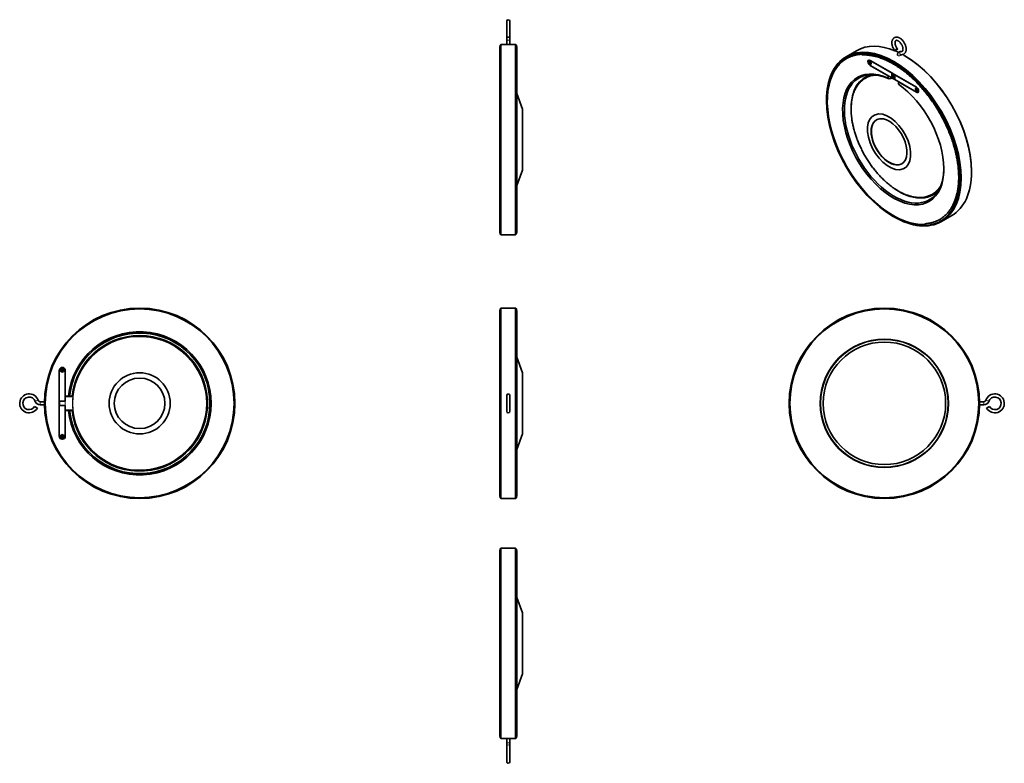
# Model space of a CAD drawing. Extents: x 2883 to 3632, y 286 to 852.
import ezdxf

# ---------------------------------------------------------------- set-up
doc = ezdxf.new("R2010")
doc.units = 0

msp = doc.modelspace()

# ---------------------------------------------------------------- linework, layer by layer
at = {"color": 7, "lineweight": 35}
for p, q in [((3253.73, 850.62), (3253.73, 839.44)), ((3256.13, 850.62), (3256.13, 839.44)), ((3256.13, 850.62), (3256.13, 838.97)), ((3248.53, 822.67), (3248.53, 831.32)), ((3248.73, 760.62), (3248.73, 832.42)), ((3249.33, 760.62), (3249.33, 833.02)), ((3249.33, 833.02), (3260.53, 833.02)), ((3260.53, 760.62), (3260.53, 833.02)), ((3261.13, 760.62), (3261.13, 832.42)), ((3261.33, 795.69), (3261.33, 831.32)), ((3261.33, 822.67), (3261.33, 831.32)), ((3519.83, 828.25), (3511.91, 823.68)), ((3248.53, 689.92), (3248.53, 822.67)), ((3261.33, 689.92), (3261.33, 822.67)), ((3530.01, 820.83), (3565.36, 800.41)), ((3530.01, 820.83), (3546.55, 811.27)), ((3543.8, 809.11), (3530.01, 817.07)), ((3546.55, 807.52), (3530.01, 817.07)), ((3548.82, 809.97), (3565.36, 800.41)), ((3565.36, 796.66), (3548.82, 806.21)), ((3565.36, 796.66), (3551.57, 804.62)), ((3265.63, 783.87), (3261.33, 795.69)), ((3265.63, 737.37), (3265.63, 781.03)), ((3248.73, 688.82), (3248.73, 760.62)), ((3249.33, 688.22), (3249.33, 760.62)), ((3260.53, 688.22), (3260.53, 760.62)), ((3261.13, 688.82), (3261.13, 760.62)), ((3265.63, 737.37), (3261.33, 725.56)), ((3261.33, 698.58), (3261.33, 725.56)), ((3261.33, 689.92), (3261.33, 698.58)), ((3592.23, 702.85), (3584.31, 698.28)), ((3249.33, 688.22), (3260.53, 688.22)), ((3248.53, 593.85), (3248.53, 630.66)), ((3248.53, 526.06), (3248.53, 630.66)), ((3248.73, 488.16), (3248.73, 631.76)), ((3249.33, 487.56), (3249.33, 632.36)), ((3249.33, 632.36), (3260.53, 632.36)), ((3260.53, 487.56), (3260.53, 632.36)), ((3261.13, 488.16), (3261.13, 631.76)), ((3261.33, 526.06), (3261.33, 630.66)), ((3248.53, 489.26), (3248.53, 593.85)), ((3265.63, 583.21), (3261.33, 595.02)), ((2913.5, 534.96), (2913.5, 584.96)), ((2913.5, 561.56), (2913.5, 584.96)), ((2918.1, 584.96), (2918.1, 565.46)), ((2918.1, 584.96), (2918.1, 561.56)), ((3265.63, 548.81), (3265.63, 583.21)), ((2913.5, 561.56), (2918.1, 561.56)), ((2923.7, 565.26), (2918.1, 565.26)), ((3253.73, 565.96), (3253.73, 553.96)), ((3253.73, 565.96), (3253.73, 561.96)), ((3256.13, 565.96), (3256.13, 553.96)), ((2913.5, 558.36), (2918.1, 558.36)), ((2913.5, 534.96), (2913.5, 558.36)), ((2918.1, 558.36), (2918.1, 534.96)), ((2923.7, 554.66), (2918.1, 554.66)), ((2918.1, 554.46), (2918.1, 534.96)), ((3265.63, 536.71), (3265.63, 548.81)), ((3265.63, 536.71), (3261.33, 524.9)), ((3248.53, 489.26), (3248.53, 526.06)), ((3261.33, 489.26), (3261.33, 526.06)), ((3249.33, 487.56), (3260.53, 487.56)), ((3249.33, 377.31), (3249.33, 449.71)), ((3249.33, 449.71), (3260.53, 449.71)), ((3260.53, 377.31), (3260.53, 449.71)), ((3248.53, 315.26), (3248.53, 448.01)), ((3248.53, 439.35), (3248.53, 448.01)), ((3248.73, 377.31), (3248.73, 449.11)), ((3261.13, 377.31), (3261.13, 449.11)), ((3261.33, 439.35), (3261.33, 448.01)), ((3248.53, 306.61), (3248.53, 439.35)), ((3261.33, 306.61), (3261.33, 439.35)), ((3265.63, 400.56), (3261.33, 412.37)), ((3265.63, 354.06), (3265.63, 397.71)), ((3248.73, 305.51), (3248.73, 377.31)), ((3249.33, 304.91), (3249.33, 377.31)), ((3260.53, 304.91), (3260.53, 377.31)), ((3261.13, 305.51), (3261.13, 377.31)), ((3265.63, 354.06), (3261.33, 342.24)), ((3248.53, 306.61), (3248.53, 315.26)), ((3249.33, 304.91), (3260.53, 304.91)), ((3253.73, 287.31), (3253.73, 298.97)), ((3253.73, 287.31), (3253.73, 298.49)), ((3256.13, 287.31), (3256.13, 298.97))]:
    msp.add_line(p, q, dxfattribs=at)
at = {"color": 7, "lineweight": 35, "ltscale": 0.058627}
msp.add_line((3253.73, 839.43), (3253.73, 838.97), dxfattribs=at)
at = {"color": 7, "lineweight": 35, "ltscale": 0.353552}
for p, q in [((3253.73, 838.97), (3253.73, 836.14)), ((3256.13, 838.97), (3256.13, 836.14))]:
    msp.add_line(p, q, dxfattribs=at)
at = {"color": 7, "lineweight": 35, "ltscale": 0.106066}
for p, q in [((3248.73, 832.42), (3249.33, 833.02)), ((3261.13, 832.42), (3260.53, 833.02)), ((3248.73, 688.82), (3249.33, 688.22)), ((3261.13, 688.82), (3260.53, 688.22)), ((3248.73, 631.76), (3249.33, 632.36)), ((3260.53, 632.36), (3261.13, 631.76)), ((3248.73, 488.16), (3249.33, 487.56)), ((3260.53, 487.56), (3261.13, 488.16)), ((3248.73, 449.11), (3249.33, 449.71)), ((3261.13, 449.11), (3260.53, 449.71)), ((3248.73, 305.51), (3249.33, 304.91)), ((3261.13, 305.51), (3260.53, 304.91))]:
    msp.add_line(p, q, dxfattribs=at)
at = {"color": 7, "lineweight": 13, "ltscale": 0.15}
for p, q in [((3253.73, 836.14), (3254.93, 836.14)), ((3254.93, 836.14), (3256.13, 836.14)), ((3254.93, 301.79), (3253.73, 301.79)), ((3256.13, 301.79), (3254.93, 301.79))]:
    msp.add_line(p, q, dxfattribs=at)
at = {"color": 7, "lineweight": 35, "ltscale": 0.38934}
for p, q in [((3253.73, 836.14), (3253.73, 833.02)), ((3256.13, 836.14), (3256.13, 833.02))]:
    msp.add_line(p, q, dxfattribs=at)
at = {"color": 7, "lineweight": 35, "ltscale": 0.061237}
for p, q in [((3556.45, 824.42), (3556.03, 824.66)), ((3529.87, 818.87), (3529.44, 819.11)), ((3529.87, 818.38), (3529.87, 818.87)), ((3529.94, 818.42), (3529.94, 818.91)), ((3530.15, 819.52), (3530.15, 819.03)), ((3530.57, 818.46), (3530.15, 818.7)), ((3530.15, 818.7), (3530.15, 818.21)), ((3564.8, 799.03), (3565.22, 798.78)), ((3565.29, 798.5), (3564.87, 798.74)), ((3565.22, 798.78), (3565.22, 799.27)), ((3565.22, 797.96), (3565.22, 798.45)), ((3565.5, 799.11), (3565.5, 798.62)), ((3565.5, 798.62), (3565.93, 798.37)), ((3565.93, 798.05), (3565.5, 798.29)), ((3565.5, 798.29), (3565.5, 797.8)), ((3547.69, 702.11), (3548.11, 701.86))]:
    msp.add_line(p, q, dxfattribs=at)
at = {"color": 7, "lineweight": 35, "ltscale": 0.061239}
for p, q in [((3529.44, 819.44), (3529.87, 819.19)), ((3530.15, 819.03), (3530.57, 818.78)), ((3565.22, 798.45), (3564.8, 798.7))]:
    msp.add_line(p, q, dxfattribs=at)
at = {"color": 7, "lineweight": 35, "ltscale": 0.040826}
msp.add_line((3529.44, 819.11), (3529.44, 819.44), dxfattribs=at)
at = {"color": 7, "lineweight": 35, "ltscale": 0.010206}
for p, q in [((3529.44, 819.11), (3529.51, 819.15)), ((3530.15, 818.7), (3530.22, 818.74))]:
    msp.add_line(p, q, dxfattribs=at)
at = {"color": 7, "lineweight": 35, "ltscale": 0.030618}
for p, q in [((3529.51, 819.15), (3529.51, 819.4)), ((3564.87, 798.74), (3564.87, 798.98)), ((3565.5, 797.88), (3565.29, 798.01))]:
    msp.add_line(p, q, dxfattribs=at)
at = {"color": 7, "lineweight": 35, "ltscale": 0.061236}
msp.add_line((3529.94, 818.91), (3529.51, 819.15), dxfattribs=at)
at = {"color": 7, "lineweight": 35, "ltscale": 0.040825}
for p, q in [((3529.87, 819.68), (3530.15, 819.52)), ((3530.15, 818.21), (3529.87, 818.38)), ((3565.22, 799.27), (3565.5, 799.11))]:
    msp.add_line(p, q, dxfattribs=at)
at = {"color": 7, "lineweight": 35, "ltscale": 0.06124}
for p, q in [((3529.87, 819.19), (3529.87, 819.68)), ((3565.29, 798.01), (3565.29, 798.5)), ((3496.91, 790.53), (3496.91, 790.04)), ((3607.22, 736.48), (3607.22, 735.99))]:
    msp.add_line(p, q, dxfattribs=at)
at = {"color": 7, "lineweight": 35, "ltscale": 0.010207}
for p, q in [((3529.87, 819.19), (3529.94, 819.23)), ((3565.22, 798.45), (3565.29, 798.5))]:
    msp.add_line(p, q, dxfattribs=at)
at = {"color": 7, "lineweight": 35, "ltscale": 0.010205}
for p, q in [((3529.87, 818.87), (3529.94, 818.91)), ((3529.87, 818.38), (3529.94, 818.42)), ((3564.8, 798.7), (3564.87, 798.74)), ((3565.22, 798.78), (3565.29, 798.82)), ((3565.22, 797.96), (3565.29, 798.01)), ((3565.5, 798.29), (3565.57, 798.33))]:
    msp.add_line(p, q, dxfattribs=at)
at = {"color": 7, "lineweight": 35, "ltscale": 0.051028}
msp.add_line((3529.94, 819.23), (3529.94, 819.64), dxfattribs=at)
at = {"color": 7, "lineweight": 35, "ltscale": 0.030619}
msp.add_line((3530.15, 818.3), (3529.94, 818.42), dxfattribs=at)
at = {"color": 7, "lineweight": 35, "ltscale": 0.010872}
msp.add_line((3530.08, 819.86), (3530.01, 819.9), dxfattribs=at)
at = {"color": 7, "lineweight": 35, "ltscale": 0.05103}
msp.add_line((3530.57, 818.54), (3530.22, 818.74), dxfattribs=at)
at = {"color": 7, "lineweight": 35, "ltscale": 0.040823}
for p, q in [((3530.57, 818.78), (3530.57, 818.46)), ((3564.8, 798.7), (3564.8, 799.03)), ((3565.5, 797.8), (3565.22, 797.96)), ((3565.93, 798.37), (3565.93, 798.05))]:
    msp.add_line(p, q, dxfattribs=at)
at = {"color": 7, "lineweight": 35, "ltscale": 0.010873}
msp.add_line((3530.83, 818.56), (3530.83, 818.47), dxfattribs=at)
at = {"color": 7, "lineweight": 35, "ltscale": 0.236972}
msp.add_line((3543.8, 809.11), (3543.8, 807.21), dxfattribs=at)
at = {"color": 7, "lineweight": 35, "ltscale": 0.469482}
msp.add_line((3546.55, 811.27), (3546.55, 807.52), dxfattribs=at)
at = {"color": 7, "lineweight": 35, "ltscale": 0.306189}
msp.add_line((3547.69, 810.62), (3547.69, 808.17), dxfattribs=at)
at = {"color": 7, "lineweight": 35, "ltscale": 0.466321}
msp.add_line((3547.94, 806.74), (3547.94, 810.47), dxfattribs=at)
at = {"color": 7, "lineweight": 13, "ltscale": 0.469308}
msp.add_line((3547.97, 806.7), (3547.97, 810.46), dxfattribs=at)
at = {"color": 7, "lineweight": 35, "ltscale": 0.469485}
msp.add_line((3548.82, 809.97), (3548.82, 806.21), dxfattribs=at)
at = {"color": 7, "lineweight": 35, "ltscale": 0.046944}
msp.add_line((3526.57, 807.43), (3526.24, 807.24), dxfattribs=at)
at = {"color": 7, "lineweight": 35, "ltscale": 0.096533}
msp.add_line((3544.46, 806.82), (3543.8, 807.21), dxfattribs=at)
at = {"color": 7, "lineweight": 35, "ltscale": 0.439623}
msp.add_line((3547.94, 807.36), (3544.46, 806.82), dxfattribs=at)
at = {"color": 7, "lineweight": 35, "ltscale": 0.163298}
msp.add_line((3547.69, 808.17), (3546.55, 807.52), dxfattribs=at)
at = {"color": 7, "lineweight": 13, "ltscale": 0.009906}
msp.add_line((3547.94, 806.75), (3547.87, 806.71), dxfattribs=at)
at = {"color": 7, "lineweight": 35, "ltscale": 0.000542}
msp.add_line((3547.92, 806.69), (3547.93, 806.69), dxfattribs=at)
at = {"color": 7, "lineweight": 35, "ltscale": 0.236969}
msp.add_line((3551.57, 804.62), (3551.57, 802.72), dxfattribs=at)
at = {"color": 7, "lineweight": 35, "ltscale": 0.051031}
msp.add_line((3565.29, 798.82), (3565.29, 799.23), dxfattribs=at)
at = {"color": 7, "lineweight": 35, "ltscale": 0.010875}
msp.add_line((3565.44, 799.45), (3565.36, 799.49), dxfattribs=at)
at = {"color": 7, "lineweight": 35, "ltscale": 0.051032}
msp.add_line((3565.93, 798.13), (3565.57, 798.33), dxfattribs=at)
at = {"color": 7, "lineweight": 35, "ltscale": 0.010876}
msp.add_line((3566.19, 798.15), (3566.19, 798.06), dxfattribs=at)
at = {"color": 7, "lineweight": 35, "ltscale": 0.355783}
for p, q in [((3265.63, 781.03), (3265.63, 783.87)), ((3265.63, 397.71), (3265.63, 400.56))]:
    msp.add_line(p, q, dxfattribs=at)
at = {"color": 7, "lineweight": 35, "ltscale": 0.046946}
msp.add_line((3577.57, 719.1), (3577.24, 718.91), dxfattribs=at)
at = {"color": 7, "lineweight": 35, "ltscale": 0.075}
for p, q in [((2915, 585.16), (2915.6, 585.16)), ((2915.6, 584.76), (2915, 584.76)), ((2915.6, 585.16), (2915.6, 585.76)), ((2915.6, 584.16), (2915.6, 584.76)), ((2916, 585.76), (2916, 585.16)), ((2916, 585.16), (2916.6, 585.16)), ((2916, 584.76), (2916, 584.16)), ((2916.6, 584.76), (2916, 584.76)), ((2915, 535.16), (2915.6, 535.16)), ((2915.6, 534.76), (2915, 534.76)), ((2915.6, 535.16), (2915.6, 535.76)), ((2915.6, 534.16), (2915.6, 534.76)), ((2916, 535.76), (2916, 535.16)), ((2916, 535.16), (2916.6, 535.16)), ((2916, 534.76), (2916, 534.16)), ((2916.6, 534.76), (2916, 534.76))]:
    msp.add_line(p, q, dxfattribs=at)
at = {"color": 7, "lineweight": 35, "ltscale": 0.05}
for p, q in [((2915, 584.76), (2915, 585.16)), ((2915.6, 585.76), (2916, 585.76)), ((2916, 584.16), (2915.6, 584.16)), ((2916.6, 585.16), (2916.6, 584.76)), ((2915, 534.76), (2915, 535.16)), ((2915.6, 535.76), (2916, 535.76)), ((2916, 534.16), (2915.6, 534.16)), ((2916.6, 535.16), (2916.6, 534.76))]:
    msp.add_line(p, q, dxfattribs=at)
at = {"color": 7, "lineweight": 13, "ltscale": 0.3}
for p, q in [((2895.12, 561.56), (2897.39, 562.36)), ((3618.15, 562.36), (3620.42, 561.56)), ((2899.08, 558.76), (2899.08, 561.16)), ((3616.46, 561.16), (3616.46, 558.76))]:
    msp.add_line(p, q, dxfattribs=at)
at = {"color": 7, "lineweight": 35, "ltscale": 0.4}
for p, q in [((2913.6, 558.36), (2913.6, 561.56)), ((2913.7, 558.36), (2913.7, 561.56))]:
    msp.add_line(p, q, dxfattribs=at)
at = {"color": 7, "lineweight": 13, "ltscale": 0.4}
for p, q in [((2917.86, 561.56), (2917.86, 558.36)), ((2917.96, 561.56), (2917.96, 558.36))]:
    msp.add_line(p, q, dxfattribs=at)
at = {"color": 7, "lineweight": 35, "ltscale": 0.29023}
for p, q in [((2918.1, 565.46), (2920.42, 565.46)), ((2918.1, 554.46), (2920.42, 554.46))]:
    msp.add_line(p, q, dxfattribs=at)
at = {"color": 7, "lineweight": 13}
for p, q in [((2923.7, 565.16), (2918.1, 565.16)), ((2923.7, 554.76), (2918.1, 554.76))]:
    msp.add_line(p, q, dxfattribs=at)
at = {"color": 7, "lineweight": 35, "ltscale": 0.118536}
for p, q in [((2921.37, 565.46), (2920.42, 565.46)), ((2921.37, 554.46), (2920.42, 554.46))]:
    msp.add_line(p, q, dxfattribs=at)
at = {"color": 7, "lineweight": 35, "ltscale": 0.240479}
for p, q in [((2923.29, 565.46), (2921.37, 565.46)), ((2923.29, 554.46), (2921.37, 554.46))]:
    msp.add_line(p, q, dxfattribs=at)
at = {"color": 7, "lineweight": 13, "ltscale": 0.0125}
for p, q in [((2923.7, 565.26), (2923.7, 565.16)), ((2923.7, 554.76), (2923.7, 554.66))]:
    msp.add_line(p, q, dxfattribs=at)
at = {"color": 7, "lineweight": 13, "ltscale": 0.012449}
for p, q in [((2923.86, 565.21), (2923.8, 565.29)), ((2923.8, 554.63), (2923.86, 554.71))]:
    msp.add_line(p, q, dxfattribs=at)
at = {"color": 7, "lineweight": 13, "ltscale": 0.012107}
for p, q in [((2923.89, 565.44), (2923.99, 565.45)), ((2923.89, 554.48), (2923.99, 554.47))]:
    msp.add_line(p, q, dxfattribs=at)
at = {"color": 7, "lineweight": 13, "ltscale": 0.000168}
msp.add_line((3253.73, 561.96), (3253.73, 561.96), dxfattribs=at)
at = {"color": 7, "lineweight": 35, "ltscale": 0.249348}
msp.add_line((3253.73, 561.96), (3253.73, 559.96), dxfattribs=at)
at = {"color": 7, "lineweight": 35, "ltscale": 0.3}
msp.add_line((2894.74, 557.54), (2896.82, 556.33), dxfattribs=at)
at = {"color": 7, "lineweight": 35, "ltscale": 0.390583}
for p, q in [((2899.08, 561.16), (2902.21, 561.16)), ((2899.08, 558.76), (2902.21, 558.76))]:
    msp.add_line(p, q, dxfattribs=at)
at = {"color": 7, "lineweight": 35, "ltscale": 0.001543}
msp.add_line((3253.73, 559.97), (3253.73, 559.96), dxfattribs=at)
at = {"color": 7, "lineweight": 35, "ltscale": 0.000257}
msp.add_line((3253.73, 556.94), (3253.73, 556.94), dxfattribs=at)
at = {"color": 7, "lineweight": 35, "ltscale": 0.372201}
msp.add_line((3253.73, 553.96), (3253.73, 556.94), dxfattribs=at)
at = {"color": 7, "lineweight": 35, "ltscale": 0.390582}
for p, q in [((3616.46, 561.16), (3613.33, 561.16)), ((3616.46, 558.76), (3613.33, 558.76))]:
    msp.add_line(p, q, dxfattribs=at)
at = {"color": 7, "lineweight": 35, "ltscale": 0.300001}
msp.add_line((3618.72, 556.33), (3620.79, 557.54), dxfattribs=at)
at = {"color": 7, "lineweight": 35, "ltscale": 0.389339}
for p, q in [((3253.73, 301.79), (3253.73, 304.91)), ((3256.13, 301.79), (3256.13, 304.91))]:
    msp.add_line(p, q, dxfattribs=at)
at = {"color": 7, "lineweight": 35, "ltscale": 0.353555}
for p, q in [((3253.73, 298.97), (3253.73, 301.79)), ((3256.13, 298.97), (3256.13, 301.79))]:
    msp.add_line(p, q, dxfattribs=at)
at = {"color": 7, "lineweight": 35, "ltscale": 0.000342}
msp.add_line((3253.73, 298.49), (3253.73, 298.49), dxfattribs=at)
at = {"color": 7, "lineweight": 35}
for points in [[(3548.99, 828.1), (3548.68, 828.51), (3548.38, 828.94), (3548.11, 829.39), (3547.85, 829.84), (3547.61, 830.31), (3547.4, 830.78), (3547.21, 831.26), (3547.05, 831.74), (3546.91, 832.23), (3546.8, 832.71), (3546.72, 833.16), (3546.67, 833.54), (3546.64, 833.92), (3546.63, 834.29), (3546.64, 834.66), (3546.67, 835.02), (3546.72, 835.37), (3546.79, 835.71), (3546.89, 836.05), (3547.01, 836.36), (3547.11, 836.59), (3547.26, 836.87), (3547.42, 837.12), (3547.59, 837.34), (3547.76, 837.53), (3547.91, 837.68), (3548.04, 837.79), (3548.18, 837.9), (3548.32, 837.99), (3548.47, 838.08)], [(3548.47, 838.08), (3548.7, 838.2), (3548.9, 838.29), (3549.1, 838.36), (3549.28, 838.41), (3549.46, 838.46), (3549.64, 838.49), (3549.93, 838.52), (3550.26, 838.53), (3550.58, 838.5), (3550.82, 838.47), (3551.17, 838.4), (3551.49, 838.31), (3551.81, 838.2), (3552.08, 838.09), (3552.35, 837.96), (3552.62, 837.82), (3552.88, 837.66), (3553.24, 837.42), (3553.51, 837.22), (3553.84, 836.96), (3554.15, 836.67), (3554.51, 836.32), (3554.85, 835.95), (3555.18, 835.55), (3555.49, 835.14), (3555.78, 834.71), (3556.06, 834.27), (3556.31, 833.81), (3556.55, 833.34), (3556.76, 832.87), (3556.95, 832.39), (3557.11, 831.9), (3557.25, 831.42), (3557.35, 830.93), (3557.42, 830.59), (3557.47, 830.18), (3557.5, 829.73), (3557.51, 829.37), (3557.5, 828.97), (3557.46, 828.58), (3557.39, 828.18), (3557.3, 827.81), (3557.22, 827.57), (3557.13, 827.33), (3556.99, 827.03), (3556.91, 826.87), (3556.81, 826.72), (3556.65, 826.49), (3556.44, 826.23), (3556.22, 826.02), (3556.09, 825.91), (3555.96, 825.8), (3555.82, 825.7), (3555.67, 825.61)], [(3550.87, 829.6), (3550.62, 829.92), (3550.39, 830.26), (3550.17, 830.62), (3549.96, 830.98), (3549.78, 831.34), (3549.61, 831.72), (3549.46, 832.09), (3549.34, 832.46), (3549.23, 832.83), (3549.15, 833.19), (3549.08, 833.61), (3549.04, 834), (3549.03, 834.36), (3549.04, 834.66), (3549.08, 834.96), (3549.13, 835.18), (3549.2, 835.38), (3549.29, 835.58), (3549.37, 835.72), (3549.46, 835.84), (3549.58, 835.94), (3549.67, 836.01)], [(3549.67, 836.01), (3549.79, 836.06), (3549.92, 836.1), (3550.1, 836.12), (3550.3, 836.12), (3550.5, 836.09), (3550.7, 836.04), (3550.93, 835.97), (3551.18, 835.86), (3551.44, 835.72), (3551.71, 835.56), (3551.98, 835.37), (3552.25, 835.16), (3552.51, 834.92), (3552.78, 834.66), (3553.04, 834.37), (3553.3, 834.06), (3553.54, 833.74), (3553.77, 833.4), (3553.99, 833.05), (3554.19, 832.69), (3554.38, 832.32), (3554.54, 831.94), (3554.69, 831.57), (3554.82, 831.19), (3554.92, 830.83), (3555, 830.47), (3555.07, 830.07), (3555.1, 829.71), (3555.11, 829.4), (3555.1, 829.12), (3555.07, 828.83), (3555.03, 828.59), (3554.95, 828.35), (3554.89, 828.18), (3554.79, 828.01), (3554.7, 827.89), (3554.6, 827.79), (3554.49, 827.7), (3554.47, 827.69)], [(3571.74, 695.98), (3571.24, 695.95), (3570.74, 695.94), (3570.23, 695.93), (3569.73, 695.94), (3569.22, 695.95), (3568.71, 695.96), (3568.19, 695.99), (3567.67, 696.03), (3567.13, 696.07), (3566.58, 696.12), (3566.03, 696.19), (3565.49, 696.26), (3564.89, 696.35), (3564.29, 696.44), (3563.7, 696.55), (3563.09, 696.67), (3562.49, 696.8), (3561.88, 696.93), (3561.28, 697.08), (3560.66, 697.24), (3559.79, 697.48), (3558.91, 697.75), (3558.07, 698.02), (3557.23, 698.31), (3556.38, 698.61), (3555.54, 698.93), (3554.69, 699.28), (3553.84, 699.64), (3552.99, 700.01), (3552.13, 700.41), (3551.48, 700.72), (3550.82, 701.05), (3550.13, 701.4), (3549.44, 701.77), (3548.74, 702.15), (3548.05, 702.53), (3547.36, 702.93), (3546.66, 703.34), (3545.97, 703.76), (3545.28, 704.19), (3544.42, 704.74), (3543.57, 705.31), (3542.71, 705.89), (3541.86, 706.48), (3541.01, 707.1), (3540.16, 707.72), (3539.32, 708.37), (3538.47, 709.03), (3537.42, 709.87), (3536.38, 710.74), (3535.34, 711.63), (3534.3, 712.54), (3533.07, 713.67), (3531.84, 714.82), (3531.03, 715.61), (3530.23, 716.41), (3529.43, 717.22), (3528.63, 718.04), (3527.84, 718.88), (3527.06, 719.73), (3526.28, 720.59), (3525.51, 721.46), (3524.74, 722.35), (3523.99, 723.25), (3523.23, 724.15), (3522.49, 725.07), (3521.75, 726), (3521.02, 726.93), (3520.3, 727.88), (3519.59, 728.84), (3518.88, 729.81), (3518.18, 730.78), (3517.5, 731.76), (3516.82, 732.76), (3516.14, 733.76), (3515.48, 734.77), (3514.83, 735.78), (3514.19, 736.81), (3513.55, 737.84), (3512.93, 738.87), (3512.32, 739.92), (3511.72, 740.96), (3511.12, 742.02), (3510.54, 743.08), (3509.97, 744.15), (3509.41, 745.22), (3508.86, 746.29), (3508.32, 747.37), (3507.8, 748.45), (3507.28, 749.54), (3506.78, 750.63), (3506.29, 751.72), (3505.81, 752.82), (3505.34, 753.92), (3504.89, 755.01), (3504.45, 756.12), (3504.02, 757.22), (3503.6, 758.32), (3503.2, 759.43), (3502.81, 760.53), (3502.43, 761.64), (3502.06, 762.74), (3501.71, 763.85), (3501.37, 764.95), (3501.05, 766.05), (3500.74, 767.15), (3500.44, 768.25), (3500.16, 769.35), (3499.89, 770.44), (3499.63, 771.53), (3499.44, 772.39), (3499.26, 773.24), (3499.08, 774.11), (3498.91, 774.98), (3498.75, 775.84), (3498.6, 776.71), (3498.46, 777.56), (3498.33, 778.42), (3498.21, 779.27), (3498.09, 780.12), (3497.96, 781.18), (3497.85, 782.22), (3497.75, 783.26), (3497.67, 784.29), (3497.6, 785.32), (3497.54, 786.34), (3497.5, 787.35), (3497.48, 788.36), (3497.46, 789.61), (3497.47, 790.85), (3497.51, 792.08), (3497.57, 793.29), (3497.61, 793.99), (3497.66, 794.7), (3497.72, 795.39), (3497.79, 796.08), (3497.9, 797.01), (3498.02, 797.92), (3498.15, 798.82), (3498.3, 799.71), (3498.47, 800.59), (3498.64, 801.46), (3498.84, 802.31), (3499.04, 803.16), (3499.19, 803.72), (3499.4, 804.47), (3499.62, 805.22), (3499.86, 805.95), (3500.1, 806.67), (3500.36, 807.38), (3500.63, 808.08), (3500.91, 808.77), (3501.2, 809.45), (3501.42, 809.92), (3501.64, 810.4), (3501.95, 811.02), (3502.27, 811.64), (3502.6, 812.24), (3502.94, 812.83), (3503.29, 813.41), (3503.66, 813.98), (3504.03, 814.54), (3504.41, 815.08), (3504.76, 815.55), (3505.11, 816.01), (3505.47, 816.46), (3505.84, 816.9), (3506.21, 817.32), (3506.6, 817.74), (3506.99, 818.15), (3507.39, 818.55), (3507.74, 818.89), (3508.09, 819.22), (3508.69, 819.74), (3509.3, 820.25), (3509.93, 820.73), (3510.57, 821.19), (3511.09, 821.54), (3511.61, 821.88), (3512.15, 822.2), (3512.7, 822.51), (3513.36, 822.86), (3514.03, 823.19), (3514.5, 823.4), (3514.98, 823.61), (3515.46, 823.81), (3515.95, 823.99), (3516.45, 824.17), (3516.95, 824.34), (3517.45, 824.49), (3517.96, 824.64), (3518.5, 824.78), (3519.04, 824.91), (3519.59, 825.03), (3520.14, 825.14), (3520.69, 825.24), (3521.26, 825.32), (3521.82, 825.4), (3522.39, 825.46), (3523.08, 825.52), (3523.77, 825.57)], [(3523.8, 824.97), (3524.29, 824.99), (3524.78, 825.01), (3525.28, 825.01), (3525.78, 825.01), (3526.28, 825), (3526.78, 824.98), (3527.29, 824.96), (3527.79, 824.92), (3528.33, 824.88), (3528.86, 824.82), (3529.4, 824.76), (3529.94, 824.69), (3530.53, 824.61), (3531.12, 824.51), (3531.71, 824.4), (3532.3, 824.29), (3532.89, 824.16), (3533.49, 824.03), (3534.09, 823.88), (3534.69, 823.73), (3535.56, 823.49), (3536.42, 823.22), (3537.25, 822.96), (3538.08, 822.67), (3538.92, 822.37), (3539.75, 822.05), (3540.59, 821.71), (3541.43, 821.36), (3542.28, 820.99), (3543.12, 820.59), (3543.77, 820.28), (3544.42, 819.96), (3545.11, 819.61), (3545.79, 819.25), (3546.48, 818.88), (3547.17, 818.49), (3547.85, 818.1), (3548.54, 817.69), (3549.23, 817.27), (3549.91, 816.85), (3550.76, 816.3), (3551.61, 815.74), (3552.46, 815.17), (3553.3, 814.57), (3554.15, 813.97), (3554.99, 813.34), (3555.83, 812.7), (3556.67, 812.05), (3557.71, 811.21), (3558.75, 810.35), (3559.78, 809.46), (3560.81, 808.56), (3562.04, 807.44), (3563.25, 806.29), (3564.06, 805.51), (3564.86, 804.72), (3565.65, 803.91), (3566.45, 803.09), (3567.23, 802.26), (3568.01, 801.41), (3568.78, 800.55), (3569.55, 799.69), (3570.31, 798.81), (3571.07, 797.92), (3571.81, 797.01), (3572.55, 796.1), (3573.29, 795.18), (3574.01, 794.25), (3574.73, 793.3), (3575.44, 792.35), (3576.14, 791.39), (3576.84, 790.42), (3577.52, 789.44), (3578.2, 788.45), (3578.87, 787.46), (3579.53, 786.45), (3580.17, 785.44), (3580.81, 784.42), (3581.44, 783.4), (3582.06, 782.37), (3582.67, 781.33), (3583.27, 780.28), (3583.86, 779.23), (3584.44, 778.18), (3585.01, 777.12), (3585.57, 776.05), (3586.11, 774.98), (3586.65, 773.91), (3587.17, 772.83), (3587.68, 771.75), (3588.18, 770.67), (3588.67, 769.58), (3589.15, 768.49), (3589.61, 767.4), (3590.07, 766.3), (3590.51, 765.21), (3590.93, 764.11), (3591.35, 763.01), (3591.75, 761.92), (3592.14, 760.82), (3592.51, 759.72), (3592.88, 758.62), (3593.23, 757.52), (3593.56, 756.42), (3593.88, 755.33), (3594.19, 754.23), (3594.49, 753.14), (3594.77, 752.05), (3595.04, 750.96), (3595.29, 749.88), (3595.48, 749.03), (3595.67, 748.18), (3595.84, 747.32), (3596.01, 746.46), (3596.17, 745.6), (3596.32, 744.74), (3596.46, 743.89), (3596.59, 743.04), (3596.71, 742.19), (3596.82, 741.35), (3596.95, 740.3), (3597.06, 739.26), (3597.16, 738.23), (3597.25, 737.21), (3597.32, 736.19), (3597.37, 735.18), (3597.41, 734.17), (3597.44, 733.18), (3597.45, 731.94), (3597.44, 730.71), (3597.4, 729.49), (3597.35, 728.29), (3597.3, 727.59), (3597.25, 726.9), (3597.19, 726.21), (3597.12, 725.53), (3597.02, 724.61), (3596.9, 723.71), (3596.77, 722.82), (3596.62, 721.94), (3596.46, 721.07), (3596.28, 720.22), (3596.09, 719.37), (3595.89, 718.54), (3595.74, 717.98), (3595.53, 717.24), (3595.32, 716.51), (3595.09, 715.78), (3594.84, 715.07), (3594.59, 714.37), (3594.32, 713.69), (3594.05, 713.01), (3593.76, 712.34), (3593.33, 711.41), (3593.03, 710.8), (3592.71, 710.19), (3592.39, 709.6), (3592.05, 709.02), (3591.71, 708.45), (3591.35, 707.89), (3590.99, 707.35), (3590.61, 706.82), (3590.28, 706.36), (3589.93, 705.91), (3589.58, 705.47), (3589.22, 705.04), (3588.85, 704.62), (3588.48, 704.21), (3588.1, 703.81), (3587.71, 703.42), (3587.36, 703.09), (3587.02, 702.77), (3586.43, 702.26), (3585.84, 701.77), (3585.23, 701.3), (3584.6, 700.85), (3584.1, 700.51), (3583.58, 700.18), (3583.06, 699.86), (3582.53, 699.56), (3581.88, 699.22), (3581.23, 698.9), (3580.77, 698.69), (3580.3, 698.49), (3579.83, 698.3), (3579.35, 698.11), (3578.87, 697.94), (3578.38, 697.78), (3577.89, 697.63), (3577.39, 697.48), (3576.87, 697.35), (3576.34, 697.22), (3575.8, 697.1), (3575.26, 696.99), (3574.72, 696.9), (3574.17, 696.81), (3573.62, 696.74), (3573.06, 696.68), (3572.39, 696.62), (3571.71, 696.58)], [(3552.09, 827.33), (3551.89, 827.2), (3551.69, 827.04), (3551.53, 826.87), (3551.36, 826.66), (3551.23, 826.44), (3551.11, 826.2), (3551.02, 825.95), (3550.95, 825.67), (3550.9, 825.38), (3550.87, 825.09), (3550.87, 824.92)], [(3553.68, 827.6), (3553.42, 827.63), (3553.16, 827.63), (3552.91, 827.61), (3552.67, 827.57), (3552.42, 827.49), (3552.2, 827.39), (3552.09, 827.33)], [(3553.34, 825.29), (3553.29, 825.16), (3553.27, 825.03), (3553.27, 824.92)], [(3555.67, 825.61), (3555.41, 825.48), (3555.17, 825.38), (3554.89, 825.29), (3554.59, 825.22), (3554.26, 825.18), (3553.94, 825.17), (3553.61, 825.19), (3553.28, 825.23)], [(3554.47, 827.69), (3554.33, 827.63), (3554.19, 827.59), (3554.01, 827.57), (3553.82, 827.58), (3553.68, 827.6)], [(3568.98, 716.53), (3568.19, 716.5), (3567.73, 716.5), (3567.28, 716.51), (3566.82, 716.52), (3566.36, 716.55), (3565.89, 716.58), (3565.43, 716.62), (3564.96, 716.68), (3564.49, 716.74), (3563.91, 716.82), (3563.32, 716.92), (3562.74, 717.04), (3562.15, 717.16), (3561.56, 717.3), (3560.96, 717.46), (3560.36, 717.62), (3559.76, 717.81), (3559.16, 718), (3558.56, 718.21), (3557.95, 718.42), (3557.34, 718.66), (3556.73, 718.9), (3556.12, 719.16), (3555.51, 719.43), (3554.9, 719.72), (3554.28, 720.01), (3553.67, 720.32), (3553.05, 720.64), (3552.43, 720.98), (3551.82, 721.32), (3551.2, 721.68), (3550.59, 722.05), (3549.97, 722.43), (3549.41, 722.79), (3548.87, 723.15), (3548.32, 723.52), (3547.78, 723.89), (3547.24, 724.28), (3546.16, 725.07), (3545.08, 725.91), (3544.48, 726.39), (3543.88, 726.88), (3543.28, 727.39), (3542.68, 727.91), (3542.09, 728.43), (3541.5, 728.97), (3540.91, 729.51), (3540.32, 730.07), (3539.74, 730.63), (3539.16, 731.21), (3538.59, 731.79), (3538.01, 732.38), (3537.45, 732.99), (3536.88, 733.6), (3536.32, 734.21), (3535.77, 734.84), (3535.22, 735.48), (3534.68, 736.12), (3534.14, 736.77), (3533.6, 737.43), (3533.07, 738.1), (3532.55, 738.77), (3532.03, 739.45), (3531.52, 740.14), (3531.01, 740.83), (3530.51, 741.53), (3530.01, 742.24), (3529.53, 742.95), (3529.04, 743.67), (3528.57, 744.4), (3528.1, 745.13), (3527.64, 745.86), (3527.18, 746.6), (3526.74, 747.35), (3526.29, 748.1), (3525.86, 748.85), (3525.44, 749.61), (3525.02, 750.37), (3524.61, 751.14), (3524.21, 751.9), (3523.81, 752.68), (3523.43, 753.45), (3523.05, 754.23), (3522.68, 755.01), (3522.32, 755.79), (3521.96, 756.58), (3521.62, 757.37), (3521.28, 758.15), (3520.96, 758.94), (3520.64, 759.74), (3520.33, 760.53), (3520.03, 761.32), (3519.74, 762.11), (3519.46, 762.91), (3519.19, 763.7), (3518.93, 764.49), (3518.68, 765.29), (3518.43, 766.08), (3518.2, 766.87), (3517.98, 767.66), (3517.76, 768.45), (3517.56, 769.24), (3517.36, 770.03), (3517.18, 770.81), (3517.01, 771.59), (3516.84, 772.37), (3516.69, 773.15), (3516.55, 773.92), (3516.41, 774.69), (3516.29, 775.46), (3516.18, 776.22), (3516.07, 776.98), (3515.95, 778.05), (3515.84, 779.11), (3515.76, 780.16), (3515.69, 781.2), (3515.65, 782.05), (3515.63, 782.9), (3515.62, 783.61), (3515.63, 784.32), (3515.64, 785.03), (3515.66, 785.72), (3515.7, 786.41), (3515.74, 787.1), (3515.79, 787.77), (3515.86, 788.44), (3515.94, 789.11), (3516.02, 789.76), (3516.12, 790.41), (3516.23, 791.05), (3516.34, 791.68), (3516.47, 792.3), (3516.61, 792.92), (3516.76, 793.52), (3516.92, 794.12), (3517.08, 794.71), (3517.26, 795.29), (3517.45, 795.86), (3517.65, 796.42), (3517.86, 796.97), (3518.08, 797.51), (3518.31, 798.04), (3518.62, 798.71), (3518.94, 799.36), (3519.28, 799.99), (3519.64, 800.6), (3520.05, 801.27), (3520.49, 801.91), (3520.8, 802.35), (3521.13, 802.77), (3521.46, 803.18), (3521.8, 803.58), (3522.15, 803.97), (3522.51, 804.34), (3522.88, 804.71), (3523.25, 805.06), (3523.6, 805.37), (3523.96, 805.67), (3524.33, 805.96), (3524.7, 806.23), (3525.07, 806.5), (3525.46, 806.76), (3525.85, 807.01), (3526.24, 807.24)], [(3547.93, 806.69), (3547.93, 806.7), (3547.94, 806.74)], [(2923.99, 565.45), (2923.99, 565.44), (2923.99, 565.44), (2923.98, 565.44), (2923.98, 565.44), (2923.98, 565.44), (2923.98, 565.44), (2923.98, 565.44), (2923.98, 565.44), (2923.98, 565.44), (2923.98, 565.44)]]:
    msp.add_lwpolyline(points, dxfattribs=at)
at = {"color": 7, "lineweight": 13}
for points in [[(3547.74, 806.57), (3547.86, 806.65), (3547.92, 806.69)], [(3547.74, 806.57), (3547.83, 806.57), (3547.87, 806.57), (3547.9, 806.57), (3547.94, 806.59)], [(2923.8, 565.29), (2923.83, 565.31), (2923.87, 565.35), (2923.99, 565.45)], [(2923.86, 565.21), (2923.88, 565.24), (2923.92, 565.3), (2923.95, 565.34), (2923.99, 565.45)], [(2923.99, 554.47), (2923.91, 554.54), (2923.85, 554.59), (2923.8, 554.63)], [(2923.99, 554.47), (2923.95, 554.58), (2923.91, 554.64), (2923.89, 554.68), (2923.86, 554.71)]]:
    msp.add_lwpolyline(points, dxfattribs=at)
at = {"color": 7, "lineweight": 35}
for centre, radius in [((2974.6, 559.96), 72.4), ((2974.6, 559.96), 71.8), ((3540.94, 559.96), 72.4), ((3540.94, 559.96), 71.8), ((3540.94, 559.96), 48.8), ((3540.94, 559.96), 48.6), ((3540.94, 559.96), 46.6), ((2915.8, 584.96), 1.25), ((2915.8, 584.96), 1.17), ((2974.6, 559.96), 23.25), ((2974.6, 559.96), 19.25), ((2915.8, 534.96), 1.25), ((2915.8, 534.96), 1.17)]:
    msp.add_circle(centre, radius, dxfattribs=at)
at = {"color": 7, "lineweight": 13}
msp.add_circle((2974.6, 559.96), 50.87, dxfattribs=at)
at = {"color": 7, "lineweight": 35}
for centre, radius, start, end in [((3254.93, 850.62), 1.2, 90.00002, 180.00002), ((3254.93, 850.62), 1.2, 359.99998, 89.99997), ((3248.83, 831.32), 0.3, 109.47152, 179.99999), ((3261.03, 831.32), 0.3, 0, 70.52881), ((3553.24, 825.01), 0.227, 78.96795, 90.844), ((3248.83, 689.92), 0.3, 180.00001, 250.52848), ((3261.03, 689.92), 0.3, 289.47119, 0), ((3248.83, 630.66), 0.3, 109.47118, 179.99999), ((3261.03, 630.66), 0.3, 0, 70.52848), ((2974.6, 559.96), 54.46, 185.79663, 174.20337), ((2974.6, 559.96), 53.51, 185.89917, 174.10083), ((2974.6, 559.96), 51.6, 90, 173.88126), ((2974.6, 559.96), 51.6, 186.11874, 90), ((2974.6, 559.96), 51, 186.16671, 173.83329), ((2915.8, 584.96), 2.3, 0, 180.00001), ((2915.8, 584.96), 2.3, 0, 180.00001), ((2890.6, 559.96), 7.2, 19.47119, 329.75249), ((2890.6, 559.96), 4.8, 19.47119, 329.75249), ((2899.08, 562.96), 4.2, 199.47118, 270.00004), ((2899.08, 562.96), 1.8, 199.47117, 270.00007), ((2923.69, 565.46), 0.2, 270, 353.83328), ((3254.93, 565.96), 1.2, 90.00038, 180.00032), ((3254.93, 565.96), 1.2, 359.99967, 89.99962), ((3616.46, 562.96), 1.8, 269.99994, 340.52884), ((3616.46, 562.96), 4.2, 269.99996, 340.52882), ((3624.94, 559.96), 7.2, 210.24751, 160.52882), ((3624.94, 559.96), 4.8, 210.24751, 160.52882), ((2923.69, 554.46), 0.2, 6.16672, 90), ((3254.93, 553.96), 1.2, 179.99991, 269.9999), ((3254.93, 553.96), 1.2, 270.0001, 0.00009), ((2915.8, 534.96), 2.3, 180.00001, 0), ((2915.8, 534.96), 2.3, 180.00001, 0), ((3248.83, 489.26), 0.3, 180.00001, 250.52882), ((3261.03, 489.26), 0.3, 289.47152, 0), ((3248.83, 448.01), 0.3, 109.47118, 179.99999), ((3261.03, 448.01), 0.3, 0, 70.52849), ((3248.83, 306.61), 0.3, 180.00001, 250.52882), ((3261.03, 306.61), 0.3, 289.47151, 0), ((3254.93, 287.31), 1.2, 179.99998, 269.99998), ((3254.93, 287.31), 1.2, 270.00003, 0.00002)]:
    msp.add_arc(centre, radius, start, end, dxfattribs=at)
at = {"color": 7, "lineweight": 13}
for centre, radius, start, end in [((3254.8, 838.97), 1.07, 166.59849, 179.99089), ((3255.06, 838.97), 1.07, 0.0091, 13.40188), ((2974.6, 559.96), 51.01, 174.09679, 185.90321), ((2974.6, 559.96), 50.91, 173.8103, 186.1897), ((2923.7, 565.47), 0.209, 270.17702, 301.53879), ((2923.7, 565.47), 0.306, 270.05686, 301.96976), ((2923.7, 554.45), 0.306, 58.03013, 89.94335), ((2923.7, 554.45), 0.209, 58.45494, 89.81991)]:
    msp.add_arc(centre, radius, start, end, dxfattribs=at)
at = {"color": 7, "lineweight": 35}
for centre, major_axis, ratio, start_param, end_param in [((3254.93, 839.44), (1.2, 0), 0.863858, 3.141589, 4.712389), ((3254.93, 839.44), (1.2, 0), 0.863858, 4.712389, 6.283189), ((3547.69, 760.73), (-35.9, 62.18), 0.57735, 3.926991, 7.068583), ((3548.11, 760.98), (-36.2, 62.7), 0.57735, 3.141633, 6.283225), ((3556.03, 765.55), (-36.2, 62.7), 0.57735, 5.637085, 6.283225), ((3548.11, 760.98), (-36.2, 62.7), 0.57735, 0.00004, 0.785398), ((3549.93, 828.85), (0.937, 0.749), 0.207916, 0.000001, 3.141591), ((3549.93, 828.85), (0.937, 0.749), 0.207916, 3.141591, 4.081021), ((3556.03, 765.55), (-36.2, 62.7), 0.57735, 5.583747, 5.63229), ((3549.93, 828.85), (0.937, 0.749), 0.207916, 4.081021, 6.283186), ((3556.03, 765.55), (-36.2, 62.7), 0.57735, 5.497787, 5.519664), ((3556.03, 765.55), (-36.2, 62.7), 0.57735, 3.926991, 5.497787), ((3556.45, 765.79), (-35.9, 62.18), 0.57735, 3.926991, 5.497787), ((3547.69, 760.73), (-35.46, 61.43), 0.57735, 0.125015, 2.856194), ((3547.69, 760.73), (-27.23, 47.16), 0.57735, 5.598957, 10.210176), ((3530.01, 818.95), (-1.15, 1.99), 0.57735, 0, 2.356194), ((3530.01, 818.95), (-1.15, 1.99), 0.57735, 0, 2.356194), ((3530.01, 818.95), (-1.15, 1.99), 0.57735, 5.497787, 6.283185), ((3530.01, 818.95), (-1.15, 1.99), 0.57735, 5.497787, 6.283185), ((3530.01, 818.95), (0.59, -1.01), 0.57735, 2.355993, 7.068816), ((3530.01, 818.95), (-0.62, 1.08), 0.57735, 5.497787, 10.210176), ((3530.15, 819.03), (-0.525, 0.909), 0.57735, 5.591922, 5.963799), ((3530.01, 818.95), (-0.62, 1.08), 0.57735, 3.926991, 5.497787), ((3530.01, 818.95), (0.59, -1.01), 0.57735, 0.78563, 2.355993), ((3530.15, 819.03), (-0.525, 0.909), 0.57735, 3.462914, 3.832857), ((3548.35, 761.12), (-26.76, 46.34), 0.57735, 6.022889, 9.685077), ((3552.07, 763.26), (-25.8, 44.69), 0.57735, 6.091977, 7.068583), ((3552.07, 763.26), (-25.5, 44.17), 0.57735, 6.006197, 6.283214), ((3548.35, 761.12), (-26.76, 46.34), 0.57735, 5.600747, 6.022889), ((3552.07, 763.26), (-25.5, 44.17), 0.57735, 5.612577, 5.629046), ((3547.69, 760.73), (-27.23, 47.16), 0.57735, 3.926991, 5.396617), ((3565.36, 798.54), (-0.62, 1.08), 0.57735, 5.497787, 10.210176), ((3565.36, 798.54), (0.59, -1.01), 0.57735, 2.355993, 7.068816), ((3565.5, 798.62), (-0.525, 0.909), 0.57735, 5.591922, 5.963799), ((3565.36, 798.54), (-1.15, 1.99), 0.57735, 3.141593, 5.497787), ((3565.36, 798.54), (-1.15, 1.99), 0.57735, 3.141593, 5.497787), ((3565.36, 798.54), (-0.62, 1.08), 0.57735, 3.926991, 5.497787), ((3565.36, 798.54), (0.59, -1.01), 0.57735, 0.78563, 2.355993), ((3565.36, 798.54), (-1.15, 1.99), 0.57735, 2.356194, 3.141593), ((3565.36, 798.54), (-1.15, 1.99), 0.57735, 2.356194, 3.141593), ((3565.5, 798.62), (-0.525, 0.909), 0.57735, 3.462914, 3.832857), ((3547.69, 760.73), (-35.9, 62.18), 0.57735, 0.785398, 2.356194), ((3552.07, 763.26), (-25.8, 44.69), 0.57735, 0.785398, 0.889887), ((3544.5, 758.89), (-11.63, 20.14), 0.57735, 5.997787, 12.280972), ((3544.5, 758.89), (-9.63, 16.67), 0.57735, 0.000028, 3.141621), ((3544.64, 758.98), (-9.63, 16.67), 0.57735, 0.007351, 2.856194), ((3544.5, 758.89), (-9.63, 16.67), 0.57735, 5.997787, 6.283214), ((3544.5, 758.89), (-9.63, 16.67), 0.57735, 3.141621, 5.997787), ((3544.64, 758.98), (-9.63, 16.67), 0.57735, 2.856194, 3.134254), ((3548.35, 761.12), (-26.76, 46.34), 0.57735, 3.401892, 3.917974), ((3556.03, 765.55), (-36.2, 62.7), 0.57735, 3.141633, 3.926991), ((3547.69, 760.73), (-35.9, 62.18), 0.57735, 2.356194, 3.926991), ((3552.07, 763.26), (-25.8, 44.69), 0.57735, 2.253384, 3.332837), ((3551.99, 762.68), (25.25, -43.78), 0.58226, 5.995788, 6.283454), ((3552.07, 763.26), (-25.5, 44.17), 0.57735, 3.141604, 3.418604), ((3548.11, 760.98), (-36.2, 62.7), 0.57735, 2.356194, 3.141633)]:
    msp.add_ellipse(centre, major_axis=major_axis, ratio=ratio, start_param=start_param, end_param=end_param, dxfattribs=at)
at = {"color": 7, "lineweight": 13}
for centre, major_axis, ratio, start_param, end_param in [((3552.07, 824.92), (1.2, 0), 0.57735, 3.141589, 6.283186), ((3553.48, 826.41), (-0.2, -1.18), 0.736781, 3.141598, 6.283185), ((3530.11, 819.01), (0.525, -0.909), 0.57735, 0.579081, 2.561732), ((3530.08, 818.99), (0.532, -0.921), 0.57735, 0.78563, 2.355993), ((3551.61, 763), (-25.43, 44.05), 0.57735, 5.997787, 9.13938), ((3551.74, 763.08), (-25.5, 44.17), 0.57735, 5.997787, 6.283214), ((3551.61, 763), (25.43, -44.05), 0.57735, 2.78164, 2.856194), ((3551.74, 763.08), (25.5, -44.17), 0.57735, 2.823219, 2.856194), ((3551.61, 763), (25.43, -44.05), 0.57735, 2.357219, 2.502654), ((3551.74, 763.08), (25.5, -44.17), 0.57735, 2.463824, 2.494135), ((3547.85, 806.55), (-0.113, -0.168), 0.514843, 3.953571, 4.968493), ((3551.62, 763.01), (-25.45, 44.09), 0.57735, 5.499167, 5.605818), ((3547.85, 806.88), (0.1, -0.173), 0.57735, 5.605417, 6.078809), ((3548.01, 806.63), (0.0787, -0.0616), 0.795258, 3.141587, 4.402267), ((3548.04, 806.74), (0.1, 0), 0.57735, 3.141593, 3.926991), ((3547.75, 806.83), (0.158, -0.265), 0.580784, 0.221903, 0.774008), ((3551.64, 763.02), (-25.51, 44.18), 0.57735, 5.56383, 5.600817), ((3565.46, 798.59), (0.525, -0.909), 0.57735, 0.579081, 2.561732), ((3565.44, 798.58), (0.532, -0.921), 0.57735, 0.78563, 2.355993), ((3551.61, 763), (25.43, -44.05), 0.57735, 5.997787, 6.64311), ((3551.74, 763.08), (25.5, -44.17), 0.57735, 0.000012, 0.318427), ((3254.93, 298.97), (1.2, 0), 0.942809, 6.283181, 9.424782)]:
    msp.add_ellipse(centre, major_axis=major_axis, ratio=ratio, start_param=start_param, end_param=end_param, dxfattribs=at)

doc.saveas('drawing.dxf')
